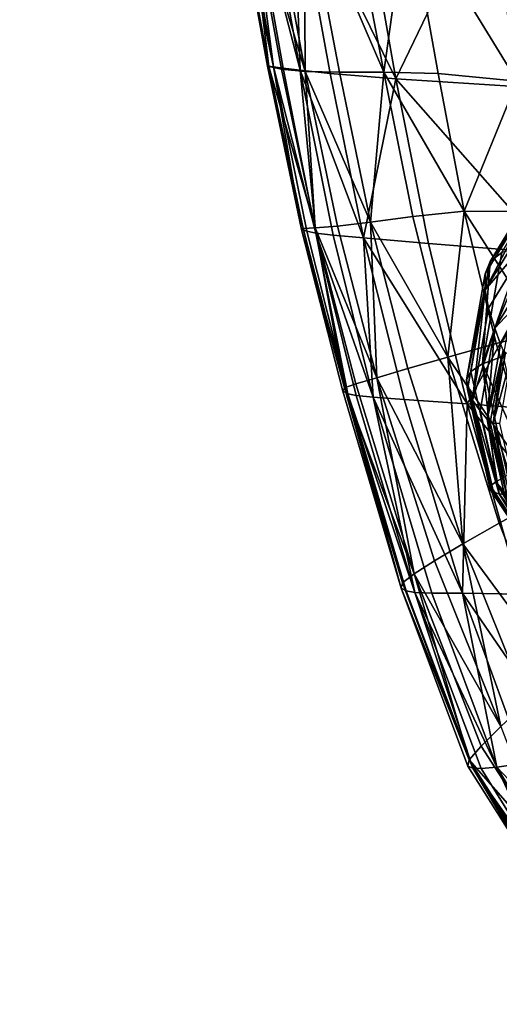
# Model space of a CAD drawing. Header units: millimetres. Extents: x -312 to 313, y -340 to 267.
# Tile 2 of 73: x -312 to -280, y -236 to -171. Entities that reach past the tile are written whole.
import ezdxf

# ---------------------------------------------------------------- set-up
doc = ezdxf.new("R2010")
doc.units = ezdxf.units.MM
doc.layers.add('Default', color=7, linetype='Continuous', true_color=0x000000)
doc.styles.add('Default', font='arial.ttf')
doc.dimstyles.new('Default', dxfattribs={"dimscale": 10, "dimtxt": 2.5, "dimasz": 3, "dimexe": 1, "dimexo": 0.5, "dimgap": 0.8, "dimtad": 1, "dimtoh": 1, "dimzin": 1, "dimdsep": 46, "dimtxsty": 'Default', "dimcen": 2.5, "dimadec": 1, "dimazin": 1, "dimtfac": 1, "dimtdec": 4, "dimtix": 1, "dimtofl": 0, "dimtmove": 1, "dimatfit": 3, "dimfxl": 1, "dimtolj": 1, "dimtzin": 1, "dimarcsym": 0})

# ---------------------------------------------------------------- blocks, each defined once
blk = doc.blocks.new('*D1')
at = {"layer": 'Default', "color": 0, "lineweight": -2}
for p, q in [((-312.5, -238.454), (-312.5, -340.454)), ((312.5, -238.454), (312.5, -340.454)), ((-282.5, -330.454), (282.5, -330.454))]:
    blk.add_line(p, q, dxfattribs=at)
at = {"layer": 'Default', "color": 0}
for points in [[(-282.5, -325.454), (-282.5, -335.454), (-312.5, -330.454)], [(282.5, -335.454), (282.5, -325.454), (312.5, -330.454)]]:
    blk.add_solid(points, dxfattribs=at)
at = {"layer": 'Defpoints', "color": 0}
for p in [(-312.5, -233.454), (312.5, -233.454), (312.5, -330.454)]:
    blk.add_point(p, dxfattribs=at)
at = {"layer": 'Default', "color": 0, "insert": (0, -309.691), "char_height": 25, "attachment_point": 5, "style": 'Default'}
blk.add_mtext('\\A1;625.00', dxfattribs=at)

msp = doc.modelspace()

# ---------------------------------------------------------------- linework, layer by layer
at = {"layer": 'Default', "color": 18, "true_color": 0x000000}
for points in [[(-295.542, -173.942, 678.136), (-297.954, -160.386, 678.369), (-298.393, -160.379, 677.65)], [(-295.542, -173.942, 678.136), (-298.393, -160.379, 677.65), (-295.952, -173.897, 677.424)], [(-295.869, -173.933, 676.31), (-295.952, -173.897, 677.424), (-298.393, -160.379, 677.65)], [(-295.869, -173.933, 676.31), (-298.393, -160.379, 677.65), (-298.331, -160.513, 676.521)], [(-295.869, -173.933, 676.31), (-298.331, -160.513, 676.521), (-297.444, -160.889, 674.657)], [(-295.542, -173.942, 678.136), (-297.331, -160.436, 679.003), (-297.954, -160.386, 678.369)], [(-293.431, -174.248, 672.089), (-295.016, -174.089, 674.472), (-297.444, -160.889, 674.657)], [(-293.431, -174.248, 672.089), (-297.444, -160.889, 674.657), (-295.811, -161.402, 672.227)], [(-295.869, -173.933, 676.31), (-297.444, -160.889, 674.657), (-295.016, -174.089, 674.472)], [(-293.764, -174.169, 679.365), (-297.331, -160.436, 679.003), (-294.916, -174.027, 678.765)], [(-293.764, -174.169, 679.365), (-296.199, -160.572, 679.606), (-297.331, -160.436, 679.003)], [(-295.542, -173.942, 678.136), (-294.916, -174.027, 678.765), (-297.331, -160.436, 679.003)], [(-293.764, -174.169, 679.365), (-294.23, -160.839, 680.232), (-296.199, -160.572, 679.606)], [(-287.382, -174.741, 680.151), (-289.758, -161.227, 680.319), (-294.23, -160.839, 680.232)], [(-287.382, -174.741, 680.151), (-294.23, -160.839, 680.232), (-291.773, -174.389, 679.989)], [(-293.764, -174.169, 679.365), (-291.773, -174.389, 679.989), (-294.23, -160.839, 680.232)], [(-293.431, -174.248, 672.089), (-295.811, -161.402, 672.227), (-293.507, -161.943, 669.398)], [(-287.382, -174.741, 680.151), (-281.118, -161.725, 679.309), (-289.758, -161.227, 680.319)], [(-293.431, -174.248, 672.089), (-293.507, -161.943, 669.398), (-291.151, -174.293, 669.339)], [(-288.192, -174.311, 666.172), (-291.151, -174.293, 669.339), (-293.507, -161.943, 669.398)], [(-288.192, -174.311, 666.172), (-293.507, -161.943, 669.398), (-290.462, -162.473, 666.155)], [(-287.382, -174.741, 680.151), (-279.033, -175.284, 679.368), (-281.118, -161.725, 679.309)], [(-268.726, -175.812, 677.901), (-270.413, -162.176, 677.564), (-281.118, -161.725, 679.309)], [(-268.726, -175.812, 677.901), (-281.118, -161.725, 679.309), (-279.033, -175.284, 679.368)], [(-279.286, -174.904, 658.354), (-281.007, -162.914, 659.059), (-272.714, -161.892, 656.569)], [(-288.192, -174.311, 666.172), (-290.462, -162.473, 666.155), (-286.61, -162.952, 662.482)], [(-288.192, -174.311, 666.172), (-286.61, -162.952, 662.482), (-284.569, -174.391, 662.537)], [(-279.286, -174.904, 658.354), (-286.61, -162.952, 662.482), (-281.007, -162.914, 659.059)], [(-279.286, -174.904, 658.354), (-284.569, -174.391, 662.537), (-286.61, -162.952, 662.482)], [(-295.869, -173.933, 676.31), (-293.681, -184.802, 677.25), (-295.952, -173.897, 677.424)], [(-295.542, -173.942, 678.136), (-295.952, -173.897, 677.424), (-293.681, -184.802, 677.25)], [(-295.869, -173.933, 676.31), (-292.78, -184.678, 674.253), (-293.578, -184.717, 676.129)], [(-295.869, -173.933, 676.31), (-295.016, -174.089, 674.472), (-292.78, -184.678, 674.253)], [(-295.869, -173.933, 676.31), (-293.578, -184.717, 676.129), (-293.681, -184.802, 677.25)], [(-295.542, -173.942, 678.136), (-293.32, -184.912, 677.949), (-292.727, -185.028, 678.558)], [(-295.542, -173.942, 678.136), (-292.727, -185.028, 678.558), (-294.916, -174.027, 678.765)], [(-295.542, -173.942, 678.136), (-293.681, -184.802, 677.25), (-293.32, -184.912, 677.949)], [(-293.764, -174.169, 679.365), (-294.916, -174.027, 678.765), (-292.727, -185.028, 678.558)], [(-293.431, -174.248, 672.089), (-292.78, -184.678, 674.253), (-295.016, -174.089, 674.472)], [(-293.764, -174.169, 679.365), (-292.727, -185.028, 678.558), (-291.578, -185.17, 679.153)], [(-293.764, -174.169, 679.365), (-289.544, -185.361, 679.808), (-291.773, -174.389, 679.989)], [(-293.764, -174.169, 679.365), (-291.578, -185.17, 679.153), (-289.544, -185.361, 679.808)], [(-293.431, -174.248, 672.089), (-291.284, -184.574, 671.851), (-292.78, -184.678, 674.253)], [(-293.431, -174.248, 672.089), (-289.086, -184.295, 669.148), (-291.284, -184.574, 671.851)], [(-293.431, -174.248, 672.089), (-291.151, -174.293, 669.339), (-289.086, -184.295, 669.148)], [(-287.382, -174.741, 680.151), (-291.773, -174.389, 679.989), (-289.544, -185.361, 679.808)], [(-288.192, -174.311, 666.172), (-289.086, -184.295, 669.148), (-291.151, -174.293, 669.339)], [(-288.192, -174.311, 666.172), (-286.244, -183.932, 666.07), (-289.086, -184.295, 669.148)], [(-288.192, -174.311, 666.172), (-284.569, -174.391, 662.537), (-282.815, -183.573, 662.536)], [(-288.192, -174.311, 666.172), (-282.815, -183.573, 662.536), (-286.244, -183.932, 666.07)], [(-279.286, -174.904, 658.354), (-282.815, -183.573, 662.536), (-284.569, -174.391, 662.537)], [(-287.382, -174.741, 680.151), (-289.544, -185.361, 679.808), (-285.205, -185.722, 680.07)], [(-287.382, -174.741, 680.151), (-277.135, -186.374, 679.483), (-279.033, -175.284, 679.368)], [(-287.382, -174.741, 680.151), (-285.205, -185.722, 680.07), (-277.135, -186.374, 679.483)], [(-279.286, -174.904, 658.354), (-279.498, -183.603, 658.644), (-282.815, -183.573, 662.536)], [(-276.447, -180.009, 395.446), (-277.263, -180.663, 342.775), (-281.095, -186.922, 342.935)], [(-276.447, -180.009, 395.446), (-281.095, -186.922, 342.935), (-280.311, -186.332, 395.609)], [(-277.723, -181.727, 286.174), (-281.095, -186.922, 342.935), (-277.263, -180.663, 342.775)], [(-277.723, -181.727, 286.174), (-277.937, -183.134, 221.733), (-281.425, -188.813, 221.877)], [(-277.723, -181.727, 286.174), (-281.425, -188.813, 221.877), (-281.419, -187.754, 286.329)], [(-277.723, -181.727, 286.174), (-281.419, -187.754, 286.329), (-281.095, -186.922, 342.935)], [(-277.966, -184.803, 153.371), (-281.425, -188.813, 221.877), (-277.937, -183.134, 221.733)], [(-283.912, -193.3, 665.857), (-286.244, -183.932, 666.07), (-282.815, -183.573, 662.536)], [(-283.912, -193.3, 665.857), (-282.815, -183.573, 662.536), (-280.687, -192.394, 662.426)], [(-277.657, -191.651, 658.626), (-280.687, -192.394, 662.426), (-282.815, -183.573, 662.536)], [(-277.657, -191.651, 658.626), (-282.815, -183.573, 662.536), (-279.498, -183.603, 658.644)], [(-288.648, -194.686, 671.534), (-291.284, -184.574, 671.851), (-289.086, -184.295, 669.148)], [(-283.912, -193.3, 665.857), (-289.086, -184.295, 669.148), (-286.244, -183.932, 666.07)], [(-288.648, -194.686, 671.534), (-289.086, -184.295, 669.148), (-286.583, -194.077, 668.862)], [(-283.912, -193.3, 665.857), (-286.583, -194.077, 668.862), (-289.086, -184.295, 669.148)], [(-290.813, -195.361, 675.881), (-293.681, -184.802, 677.25), (-293.578, -184.717, 676.129)], [(-290.6, -195.747, 677.696), (-293.681, -184.802, 677.25), (-290.927, -195.577, 677.008)], [(-290.6, -195.747, 677.696), (-293.32, -184.912, 677.949), (-293.681, -184.802, 677.25)], [(-290.813, -195.361, 675.881), (-290.927, -195.577, 677.008), (-293.681, -184.802, 677.25)], [(-290.813, -195.361, 675.881), (-293.578, -184.717, 676.129), (-292.78, -184.678, 674.253)], [(-290.6, -195.747, 677.696), (-292.727, -185.028, 678.558), (-293.32, -184.912, 677.949)], [(-288.648, -194.686, 671.534), (-292.78, -184.678, 674.253), (-291.284, -184.574, 671.851)], [(-288.648, -194.686, 671.534), (-290.056, -195.089, 673.965), (-292.78, -184.678, 674.253)], [(-290.813, -195.361, 675.881), (-292.78, -184.678, 674.253), (-290.056, -195.089, 673.965)], [(-288.895, -195.988, 678.904), (-292.727, -185.028, 678.558), (-290.036, -195.872, 678.296)], [(-288.895, -195.988, 678.904), (-291.578, -185.17, 679.153), (-292.727, -185.028, 678.558)], [(-290.6, -195.747, 677.696), (-290.036, -195.872, 678.296), (-292.727, -185.028, 678.558)], [(-288.895, -195.988, 678.904), (-289.544, -185.361, 679.808), (-291.578, -185.17, 679.153)], [(-277.966, -184.803, 153.371), (-281.188, -190.039, 153.502), (-281.425, -188.813, 221.877)], [(-277.966, -184.803, 153.371), (-280.779, -191.37, 85.124), (-281.188, -190.039, 153.502)], [(-277.966, -184.803, 153.371), (-277.871, -186.653, 85.011), (-280.779, -191.37, 85.124)], [(-282.627, -196.426, 679.988), (-285.205, -185.722, 680.07), (-289.544, -185.361, 679.808)], [(-282.627, -196.426, 679.988), (-289.544, -185.361, 679.808), (-286.837, -196.127, 679.619)], [(-288.895, -195.988, 678.904), (-286.837, -196.127, 679.619), (-289.544, -185.361, 679.808)], [(-282.627, -196.426, 679.988), (-277.135, -186.374, 679.483), (-285.205, -185.722, 680.07)], [(-282.627, -196.426, 679.988), (-275.027, -197.026, 679.559), (-277.135, -186.374, 679.483)], [(-281.608, -193.753, 395.708), (-280.191, -193.237, 448.354), (-278.927, -185.998, 448.257)], [(-281.608, -193.753, 395.708), (-278.927, -185.998, 448.257), (-280.311, -186.332, 395.609)], [(-281.608, -193.753, 395.708), (-280.311, -186.332, 395.609), (-281.095, -186.922, 342.935)], [(-282.657, -194.824, 286.424), (-282.379, -194.266, 343.035), (-281.095, -186.922, 342.935)], [(-282.657, -194.824, 286.424), (-281.095, -186.922, 342.935), (-281.419, -187.754, 286.329)], [(-281.608, -193.753, 395.708), (-281.095, -186.922, 342.935), (-282.379, -194.266, 343.035)], [(-277.747, -188.145, 32.804), (-280.779, -191.37, 85.124), (-277.871, -186.653, 85.011)], [(-282.657, -194.824, 286.424), (-281.419, -187.754, 286.329), (-281.425, -188.813, 221.877)], [(-277.747, -188.145, 32.804), (-280.394, -192.435, 32.901), (-280.779, -191.37, 85.124)], [(-282.657, -194.824, 286.424), (-281.425, -188.813, 221.877), (-282.594, -195.47, 221.966)], [(-282.267, -196.172, 153.582), (-282.594, -195.47, 221.966), (-281.425, -188.813, 221.877)], [(-282.267, -196.172, 153.582), (-281.425, -188.813, 221.877), (-281.188, -190.039, 153.502)], [(-282.267, -196.172, 153.582), (-281.188, -190.039, 153.502), (-280.779, -191.37, 85.124)], [(-282.267, -196.172, 153.582), (-280.779, -191.37, 85.124), (-281.754, -196.894, 85.191)], [(-281.283, -197.455, 32.959), (-281.754, -196.894, 85.191), (-280.779, -191.37, 85.124)], [(-281.283, -197.455, 32.959), (-280.779, -191.37, 85.124), (-280.394, -192.435, 32.901)], [(-277.657, -191.651, 658.626), (-277.527, -202.75, 662.155), (-280.687, -192.394, 662.426)], [(-283.912, -193.3, 665.857), (-280.687, -192.394, 662.426), (-277.527, -202.75, 662.155)], [(-281.283, -197.455, 32.959), (-280.394, -192.435, 32.901), (-280.229, -192.856, 12.993)], [(-281.283, -197.455, 32.959), (-280.229, -192.856, 12.993), (-281.081, -197.671, 13.047)], [(-280.893, -197.71, 9.677), (-281.081, -197.671, 13.047), (-280.229, -192.856, 12.993)], [(-280.893, -197.71, 9.677), (-280.229, -192.856, 12.993), (-280.059, -192.996, 9.625)], [(-280.893, -197.71, 9.677), (-280.059, -192.996, 9.625), (-279.66, -193.215, 7.022)], [(-283.912, -193.3, 665.857), (-282.911, -205.765, 668.514), (-286.583, -194.077, 668.862)], [(-283.912, -193.3, 665.857), (-277.527, -202.75, 662.155), (-280.488, -204.381, 665.539)], [(-283.912, -193.3, 665.857), (-280.488, -204.381, 665.539), (-282.911, -205.765, 668.514)], [(-281.608, -193.753, 395.708), (-278.561, -200.489, 448.371), (-280.191, -193.237, 448.354)], [(-280.893, -197.71, 9.677), (-279.66, -193.215, 7.022), (-280.461, -197.739, 7.074)], [(-288.648, -194.686, 671.534), (-286.583, -194.077, 668.862), (-282.911, -205.765, 668.514)], [(-282.657, -194.824, 286.424), (-280.718, -201.618, 343.052), (-282.379, -194.266, 343.035)], [(-281.608, -193.753, 395.708), (-282.379, -194.266, 343.035), (-280.718, -201.618, 343.052)], [(-281.608, -193.753, 395.708), (-280.718, -201.618, 343.052), (-279.932, -201.185, 395.725)], [(-281.608, -193.753, 395.708), (-279.932, -201.185, 395.725), (-278.561, -200.489, 448.371)], [(-288.648, -194.686, 671.534), (-286.163, -207.752, 673.571), (-290.056, -195.089, 673.965)], [(-288.648, -194.686, 671.534), (-284.8, -206.89, 671.163), (-286.163, -207.752, 673.571)], [(-288.648, -194.686, 671.534), (-282.911, -205.765, 668.514), (-284.8, -206.89, 671.163)], [(-282.657, -194.824, 286.424), (-281.053, -201.898, 286.44), (-280.718, -201.618, 343.052)], [(-282.657, -194.824, 286.424), (-281.081, -202.13, 221.981), (-281.053, -201.898, 286.44)], [(-282.657, -194.824, 286.424), (-282.594, -195.47, 221.966), (-281.081, -202.13, 221.981)], [(-290.813, -195.361, 675.881), (-287.036, -208.709, 676.577), (-290.927, -195.577, 677.008)], [(-290.6, -195.747, 677.696), (-290.927, -195.577, 677.008), (-287.036, -208.709, 676.577)], [(-290.813, -195.361, 675.881), (-290.056, -195.089, 673.965), (-286.163, -207.752, 673.571)], [(-290.813, -195.361, 675.881), (-286.163, -207.752, 673.571), (-286.932, -208.356, 675.466)], [(-290.813, -195.361, 675.881), (-286.932, -208.356, 675.466), (-287.036, -208.709, 676.577)], [(-282.267, -196.172, 153.582), (-281.081, -202.13, 221.981), (-282.594, -195.47, 221.966)], [(-290.6, -195.747, 677.696), (-286.691, -208.896, 677.265), (-286.112, -208.997, 677.892)], [(-290.6, -195.747, 677.696), (-286.112, -208.997, 677.892), (-290.036, -195.872, 678.296)], [(-290.6, -195.747, 677.696), (-287.036, -208.709, 676.577), (-286.691, -208.896, 677.265)], [(-288.895, -195.988, 678.904), (-290.036, -195.872, 678.296), (-286.112, -208.997, 677.892)], [(-288.895, -195.988, 678.904), (-286.112, -208.997, 677.892), (-284.973, -209.042, 678.555)], [(-288.895, -195.988, 678.904), (-284.973, -209.042, 678.555), (-282.942, -209.061, 679.35)], [(-288.895, -195.988, 678.904), (-282.942, -209.061, 679.35), (-286.837, -196.127, 679.619)], [(-282.627, -196.426, 679.988), (-286.837, -196.127, 679.619), (-282.942, -209.061, 679.35)], [(-282.267, -196.172, 153.582), (-280.491, -202.416, 85.201), (-280.869, -202.305, 153.594)], [(-282.267, -196.172, 153.582), (-281.754, -196.894, 85.191), (-280.491, -202.416, 85.201)], [(-282.267, -196.172, 153.582), (-280.869, -202.305, 153.594), (-281.081, -202.13, 221.981)], [(-282.627, -196.426, 679.988), (-282.942, -209.061, 679.35), (-279.046, -209.115, 679.82)], [(-282.627, -196.426, 679.988), (-272.31, -209.271, 679.507), (-275.027, -197.026, 679.559)], [(-282.627, -196.426, 679.988), (-279.046, -209.115, 679.82), (-272.31, -209.271, 679.507)], [(-281.283, -197.455, 32.959), (-280.491, -202.416, 85.201), (-281.754, -196.894, 85.191)], [(-281.283, -197.455, 32.959), (-281.081, -197.671, 13.047), (-279.977, -202.482, 13.053)], [(-281.283, -197.455, 32.959), (-279.977, -202.482, 13.053), (-280.132, -202.472, 32.966)], [(-281.283, -197.455, 32.959), (-280.132, -202.472, 32.966), (-280.491, -202.416, 85.201)], [(-280.893, -197.71, 9.677), (-279.977, -202.482, 13.053), (-281.081, -197.671, 13.047)], [(-280.893, -197.71, 9.677), (-279.423, -202.261, 7.08), (-279.812, -202.42, 9.684)], [(-280.893, -197.71, 9.677), (-280.461, -197.739, 7.074), (-279.423, -202.261, 7.08)], [(-280.893, -197.71, 9.677), (-279.812, -202.42, 9.684), (-279.977, -202.482, 13.053)], [(-277.054, -207.941, 286.382), (-280.718, -201.618, 343.052), (-281.053, -201.898, 286.44)], [(-275.753, -207.535, 395.663), (-279.932, -201.185, 395.725), (-280.718, -201.618, 343.052)], [(-277.054, -207.941, 286.382), (-276.571, -207.9, 342.991), (-280.718, -201.618, 343.052)], [(-275.753, -207.535, 395.663), (-280.718, -201.618, 343.052), (-276.571, -207.9, 342.991)], [(-277.054, -207.941, 286.382), (-281.053, -201.898, 286.44), (-281.081, -202.13, 221.981)], [(-277.38, -207.541, 153.541), (-281.081, -202.13, 221.981), (-280.869, -202.305, 153.594)], [(-277.38, -207.541, 153.541), (-277.303, -207.817, 221.924), (-281.081, -202.13, 221.981)], [(-277.054, -207.941, 286.382), (-281.081, -202.13, 221.981), (-277.303, -207.817, 221.924)], [(-277.38, -207.541, 153.541), (-280.869, -202.305, 153.594), (-280.491, -202.416, 85.201)], [(-277.263, -206.753, 32.925), (-280.491, -202.416, 85.201), (-280.132, -202.472, 32.966)], [(-277.263, -206.753, 32.925), (-277.342, -207.129, 85.154), (-280.491, -202.416, 85.201)], [(-277.38, -207.541, 153.541), (-280.491, -202.416, 85.201), (-277.342, -207.129, 85.154)], [(-276.531, -214.412, 665.294), (-280.488, -204.381, 665.539), (-277.527, -202.75, 662.155)], [(-276.531, -214.412, 665.294), (-282.911, -205.765, 668.514), (-280.488, -204.381, 665.539)], [(-280.364, -217.949, 670.779), (-284.8, -206.89, 671.163), (-282.911, -205.765, 668.514)], [(-280.364, -217.949, 670.779), (-282.911, -205.765, 668.514), (-278.666, -216.338, 668.186)], [(-276.531, -214.412, 665.294), (-278.666, -216.338, 668.186), (-282.911, -205.765, 668.514)], [(-280.364, -217.949, 670.779), (-286.163, -207.752, 673.571), (-284.8, -206.89, 671.163)], [(-282.478, -220.158, 674.975), (-286.932, -208.356, 675.466), (-286.163, -207.752, 673.571)], [(-282.478, -220.158, 674.975), (-286.163, -207.752, 673.571), (-281.688, -219.25, 673.125)], [(-280.364, -217.949, 670.779), (-281.688, -219.25, 673.125), (-286.163, -207.752, 673.571)], [(-282.478, -220.158, 674.975), (-287.036, -208.709, 676.577), (-286.932, -208.356, 675.466)], [(-282.234, -220.727, 676.791), (-286.691, -208.896, 677.265), (-287.036, -208.709, 676.577)], [(-282.234, -220.727, 676.791), (-287.036, -208.709, 676.577), (-282.579, -220.589, 676.08)], [(-282.478, -220.158, 674.975), (-282.579, -220.589, 676.08), (-287.036, -208.709, 676.577)], [(-282.234, -220.727, 676.791), (-286.112, -208.997, 677.892), (-286.691, -208.896, 677.265)], [(-280.636, -220.648, 678.171), (-284.973, -209.042, 678.555), (-286.112, -208.997, 677.892)], [(-280.636, -220.648, 678.171), (-286.112, -208.997, 677.892), (-281.687, -220.756, 677.46)], [(-282.234, -220.727, 676.791), (-281.687, -220.756, 677.46), (-286.112, -208.997, 677.892)], [(-280.636, -220.648, 678.171), (-282.942, -209.061, 679.35), (-284.973, -209.042, 678.555)], [(-275.369, -220.063, 679.537), (-279.046, -209.115, 679.82), (-282.942, -209.061, 679.35)], [(-275.369, -220.063, 679.537), (-282.942, -209.061, 679.35), (-278.781, -220.381, 679.011)], [(-280.636, -220.648, 678.171), (-278.781, -220.381, 679.011), (-282.942, -209.061, 679.35)], [(-280.364, -217.949, 670.779), (-277.211, -226.168, 672.681), (-281.688, -219.25, 673.125)], [(-282.478, -220.158, 674.975), (-281.688, -219.25, 673.125), (-277.211, -226.168, 672.681)], [(-282.478, -220.158, 674.975), (-278.126, -227.611, 675.64), (-282.579, -220.589, 676.08)], [(-282.234, -220.727, 676.791), (-282.579, -220.589, 676.08), (-278.126, -227.611, 675.64)], [(-282.478, -220.158, 674.975), (-277.211, -226.168, 672.681), (-277.995, -227.226, 674.498)], [(-282.478, -220.158, 674.975), (-277.995, -227.226, 674.498), (-278.126, -227.611, 675.64)], [(-280.636, -220.648, 678.171), (-281.687, -220.756, 677.46), (-277.486, -227.502, 677.112)], [(-280.636, -220.648, 678.171), (-275.275, -226.303, 678.614), (-278.781, -220.381, 679.011)], [(-280.636, -220.648, 678.171), (-277.486, -227.502, 677.112), (-276.711, -227.124, 677.822)], [(-280.636, -220.648, 678.171), (-276.711, -227.124, 677.822), (-275.275, -226.303, 678.614)], [(-282.234, -220.727, 676.791), (-277.486, -227.502, 677.112), (-281.687, -220.756, 677.46)], [(-282.234, -220.727, 676.791), (-277.868, -227.608, 676.41), (-277.486, -227.502, 677.112)], [(-282.234, -220.727, 676.791), (-278.126, -227.611, 675.64), (-277.868, -227.608, 676.41)]]:
    msp.add_3dface(points, dxfattribs=at)

# ---------------------------------------------------------------- dimensions: what is measured, and where the dimension line sits
at = {"layer": 'Default'}
dim = msp.add_linear_dim(base=(312.5, -330.454, -0.122), p1=(-312.5, -233.454, -0.122), p2=(312.5, -233.454, -0.122), dimstyle='Default', override={"dimscale": 10, "dimtxt": 2.5, "dimasz": 3, "dimexe": 1, "dimexo": 0.5, "dimgap": 0.8, "dimtad": 1, "dimtih": 0, "dimtoh": 0, "dimdec": 2, "dimlfac": 1, "dimzin": 1, "dimtxsty": 'Default', "dimsah": 0, "dimcen": 2.5, "dimadec": 1, "dimazin": 1, "dimtix": 0, "dimtmove": 0, "dimtzin": 1}, dxfattribs=at)
dim.commit()
dim.dimension.update_dxf_attribs({"geometry": '*D1', "text_midpoint": (0, -309.691, -0.122)})

doc.saveas('drawing.dxf')
